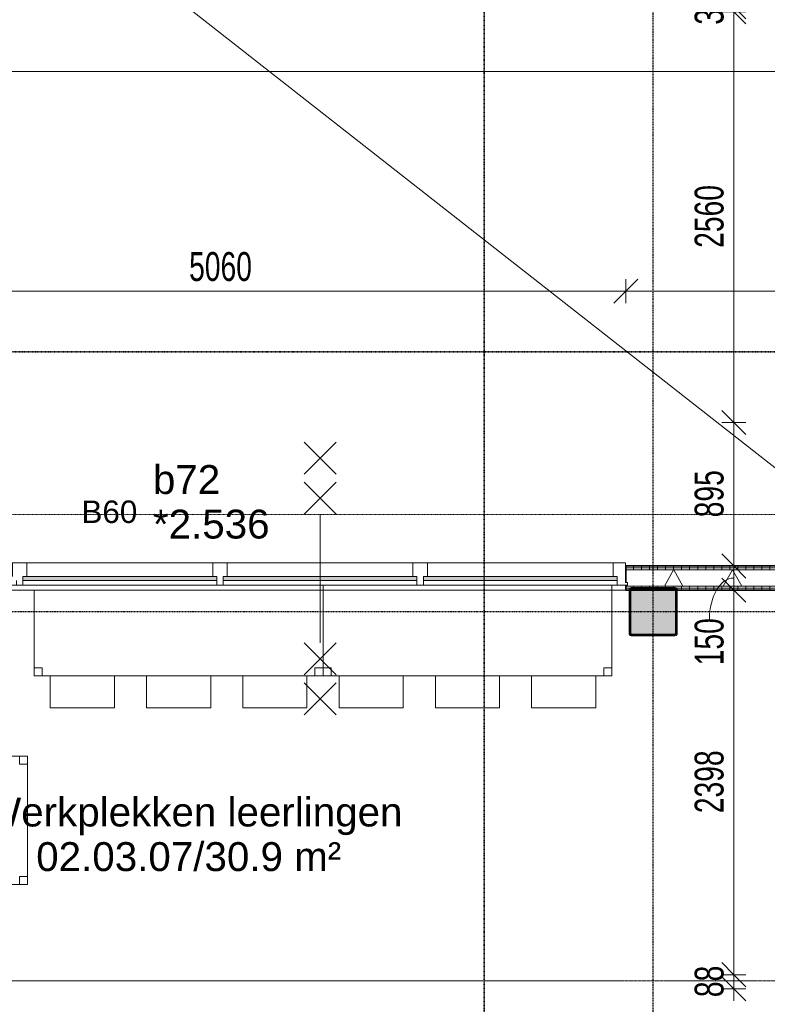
# Model space of a CAD drawing. Header units: millimetres. Extents: x -80560 to 110805, y -11020 to 52719.
# Tile 105 of 182: x 63347 to 68006, y 20153 to 26290. Entities that reach past the tile are written whole.
import ezdxf

# ---------------------------------------------------------------- set-up
doc = ezdxf.new("R2010")
doc.units = ezdxf.units.MM
for name, pattern in [('CENTER2', [20, 8, -4, 4, -4]), ('DASHDOT2', [8, 4, -2, 0, -2]), ('DASHED2', [6, 4, -2]), ('DASHED2-1', [3, 2, -1])]:
    doc.linetypes.add(name, pattern=pattern)
for name, color, linetype, lineweight in [('A-ANNO-DIMS', 211, 'Continuous', 9), ('A-ANNO-DIMS-100', 211, 'Continuous', 9), ('A-ANNO-NOTE', 131, 'Continuous', 18), ('A-AREA', 32, 'DASHED2', 18), ('A-AREA-IDEN', 2, 'Continuous', 9), ('A-DETL', 90, 'Continuous', 18), ('A-DETL-GENF', 92, 'Continuous', 18), ('A-DOOR', 31, 'Continuous', 18), ('A-GLAZ', 151, 'Continuous', 18), ('A-GLAZ-IDEN', 152, 'Continuous', 18), ('A-WALL', 113, 'Continuous', 35), ('A-WALL-PATT', 111, 'Continuous', 35), ('G-ANNO-SYMB', 111, 'Continuous', 9), ('I-FURN', 30, 'Continuous', 18), ('I-WALL', 2, 'Continuous', 18), ('S-COLS', 52, 'Continuous', 18), ('S-GRID', 1, 'Continuous', 9)]:
    doc.layers.add(name, color=color, linetype=linetype, lineweight=lineweight)
doc.styles.add('Arial', font='arial.ttf', dxfattribs={"height": 180})
doc.styles.add('Arial_1', font='arial.ttf', dxfattribs={"height": 140})
doc.styles.add('Arial_6', font='arial.ttf', dxfattribs={"width": 0.7, "height": 180})
doc.dimstyles.new('n3o_1_8', dxfattribs={"dimscale": 304.8, "dimtxt": 183.646692, "dimasz": 0.492126, "dimexe": 0.246063, "dimexo": 0.0625, "dimgap": 0.032808, "dimtad": 1, "dimdec": 0, "dimdsep": 46, "dimtxsty": 'Arial_6', "dimblk1": 'OBLIQUE', "dimblk2": 'OBLIQUE', "dimsah": 1, "dimcen": 0.09, "dimdle": 0.246063, "dimazin": 0, "dimtfac": 1, "dimtdec": 4, "dimtix": 1, "dimtmove": 0, "dimatfit": 3, "dimfxl": 0.246063, "dimfxlon": 1, "dimtvp": 1, "dimtolj": 1, "dimtzin": 0, "dimarcsym": 2})
doc.dimstyles.new('n3o_1_8_1', dxfattribs={"dimscale": 304.8, "dimtxt": 183.646692, "dimasz": 0.492126, "dimexe": 0.246063, "dimexo": 0.0625, "dimgap": 0.032808, "dimtad": 1, "dimdec": 0, "dimdsep": 46, "dimtxsty": 'Arial_6', "dimblk1": 'OBLIQUE', "dimblk2": 'OBLIQUE', "dimsah": 1, "dimcen": 0.09, "dimdle": 0.246063, "dimazin": 0, "dimtfac": 1, "dimtdec": 4, "dimtix": 1, "dimtmove": 1, "dimatfit": 3, "dimfxl": 0.246063, "dimfxlon": 1, "dimtvp": 1, "dimtolj": 1, "dimtzin": 0, "dimarcsym": 2})
doc.dimstyles.new('n3o_1_8_2', dxfattribs={"dimscale": 304.8, "dimtxt": 183.646692, "dimasz": 0.492126, "dimexe": 0.246063, "dimexo": 0.0625, "dimgap": 0.032808, "dimtad": 1, "dimdec": 0, "dimdsep": 46, "dimtxsty": 'Arial_6', "dimblk1": 'OBLIQUE', "dimblk2": 'OBLIQUE', "dimsah": 1, "dimcen": 0.09, "dimdle": 0.246063, "dimazin": 0, "dimtfac": 1, "dimtdec": 4, "dimtix": 1, "dimtmove": 2, "dimatfit": 3, "dimfxl": 0.246063, "dimfxlon": 1, "dimtvp": 1, "dimtolj": 1, "dimtzin": 0, "dimarcsym": 2})
doc.dimstyles.new('n3o_1_8_3', dxfattribs={"dimscale": 304.8, "dimtxt": 183.646692, "dimasz": 0.492126, "dimexe": 0.246063, "dimexo": 0.0625, "dimgap": 0.032808, "dimtad": 1, "dimdec": 0, "dimdsep": 46, "dimtxsty": 'Arial_6', "dimblk1": 'OBLIQUE', "dimblk2": 'OBLIQUE', "dimsah": 1, "dimcen": 0.09, "dimdle": 0.246063, "dimazin": 0, "dimtfac": 1, "dimtdec": 4, "dimtix": 1, "dimtmove": 0, "dimatfit": 3, "dimfxl": 0.246063, "dimfxlon": 1, "dimtvp": 1, "dimtolj": 1, "dimtzin": 0, "dimarcsym": 2})
pattern_1 = [(270, (62122.32, 22885), (50, 1e-13), [])]

# ---------------------------------------------------------------- blocks, each defined once
blk = doc.blocks.new('19112_SW_LeonardoCollege_R2020_rvt-1-DO_02 tweede verdieping')
at = {"layer": 'S-COLS', "lineweight": 5}
h = blk.add_hatch(dxfattribs=at)
h.set_pattern_fill('FP_164', color=256, style=0, pattern_type=2)
h.set_pattern_definition([(45, (0, 0), (-99.99975, 99.99975), []), (45, (85, 0), (-99.99975, 99.99975), []), (45, (90, 0), (-99.99975, 99.99975), []), (45, (95, 0), (-99.99975, 99.99975), []), (45, (100, 0), (-99.99975, 99.99975), []), (45, (105, 0), (-99.99975, 99.99975), []), (45, (110, 0), (-99.99975, 99.99975), []), (45, (115, 0), (-99.99975, 99.99975), [])])
h.paths.add_polyline_path([(42538, 22450), (42546.5, 22453.5), (42550, 22462), (42550, 22738), (42546.5, 22746.5), (42537.2, 22750), (42262, 22750), (42253.5, 22746.5), (42250, 22738), (42250, 22462), (42253.5, 22453.5), (42262, 22450)], flags=0)
h.paths.add_polyline_path([(42534, 22458), (42266, 22458), (42260.3, 22460.3), (42258, 22466), (42258, 22734), (42260.3, 22739.7), (42266, 22742), (42534, 22742), (42539.7, 22739.7), (42542, 22734), (42542, 22466), (42539.7, 22460.3)], flags=0)
blk.add_hatch(color=256, dxfattribs=at).paths.add_polyline_path([(42534, 22458), (42539.7, 22460.3), (42542, 22466), (42542, 22734), (42539.7, 22739.7), (42534, 22742), (42266, 22742), (42260.3, 22739.7), (42258, 22734), (42258, 22466), (42260.3, 22460.3), (42266, 22458)], flags=0)
at = {"layer": 'S-COLS'}
for p, q in [((42250, 22738), (42250, 22462)), ((42258, 22466), (42258, 22734)), ((42538, 22750), (42262, 22750)), ((42266, 22742), (42534, 22742)), ((42542, 22734), (42542, 22466)), ((42550, 22462), (42550, 22738)), ((42262, 22450), (42538, 22450)), ((42534, 22458), (42266, 22458))]:
    blk.add_line(p, q, dxfattribs=at)
at = {"layer": 'S-COLS', "lineweight": 35}
for p, q in [((42258, 22734), (42258, 22466)), ((42534, 22742), (42266, 22742)), ((42542, 22466), (42542, 22734)), ((42266, 22458), (42534, 22458))]:
    blk.add_line(p, q, dxfattribs=at)
at = {"layer": 'S-COLS'}
for centre, radius, start, end in [((42262, 22738), 12, 90, 180), ((42266, 22734), 8, 90, 180), ((42534, 22734), 8, 0, 90), ((42538, 22738), 12, 0, 90), ((42262, 22462), 12, 180, 270), ((42266, 22466), 8, 180, 270), ((42534, 22466), 8, 270, 0), ((42538, 22462), 12, 270, 0)]:
    blk.add_arc(centre, radius, start, end, dxfattribs=at)
at = {"layer": 'S-COLS', "lineweight": 35}
for centre, start, end in [((42266, 22734), 90, 180), ((42534, 22734), 0, 90), ((42266, 22466), 180, 270), ((42534, 22466), 270, 0)]:
    blk.add_arc(centre, 8, start, end, dxfattribs=at)
blk = doc.blocks.new('70_EHA_GEN_Aula tables - 6 chairs-30219602-DO_02 tweede verdieping')
at = {"layer": 'I-FURN'}
for p, q in [((-800, 600), (-400, 600)), ((-800, 400), (-800, 600)), ((-400, 600), (-400, 400)), ((-200, 600), (200, 600)), ((-200, 400), (-200, 600)), ((200, 600), (200, 400)), ((400, 600), (800, 600)), ((400, 400), (400, 600)), ((800, 600), (800, 400)), ((-850, 400), (-900, 400)), ((-900, 400), (-900, 350)), ((-900, 350), (-900, 400)), ((-900, 400), (-850, 400)), ((900, 400), (-900, 400)), ((-900, 400), (-900, -400)), ((-900, -400), (-900, 400)), ((-900, 400), (900, 400)), ((-850, 350), (-850, 400)), ((-850, 400), (-850, 350)), ((900, 400), (850, 400)), ((850, 400), (850, 350)), ((850, 350), (850, 400)), ((850, 400), (900, 400)), ((900, 350), (900, 400)), ((900, 400), (900, 350)), ((900, -400), (900, 400)), ((900, 400), (900, -400)), ((-900, 350), (-850, 350)), ((-850, 350), (-900, 350)), ((850, 350), (900, 350)), ((900, 350), (850, 350)), ((-850, -350), (-900, -350)), ((-900, -350), (-900, -400)), ((-900, -400), (-900, -350)), ((-900, -350), (-850, -350)), ((-850, -400), (-850, -350)), ((-850, -350), (-850, -400)), ((900, -350), (850, -350)), ((850, -350), (850, -400)), ((850, -400), (850, -350)), ((850, -350), (900, -350)), ((900, -400), (900, -350)), ((900, -350), (900, -400)), ((-900, -400), (-850, -400)), ((-850, -400), (-900, -400)), ((-900, -400), (900, -400)), ((900, -400), (-900, -400)), ((-800, -400), (-800, -600)), ((-400, -600), (-400, -400)), ((-200, -400), (-200, -600)), ((200, -600), (200, -400)), ((400, -600), (400, -400)), ((800, -400), (800, -600)), ((850, -400), (900, -400)), ((900, -400), (850, -400)), ((-800, -600), (-400, -600)), ((-200, -600), (200, -600)), ((800, -600), (400, -600))]:
    blk.add_line(p, q, dxfattribs=at)
blk = doc.blocks.new('70_EHA_GEN_Aula tables - 70_EHA_GEN_workplaces tables-V5-DO_02 tweede verdieping')
at = {"layer": 'I-FURN'}
for p, q in [((-900, 235), (-900, -300)), ((-900, -300), (-900, 235)), ((900, -250), (900, 235)), ((900, 235), (900, -250)), ((-850, -250), (-900, -250)), ((-900, -250), (-900, -300)), ((-900, -300), (-900, -250)), ((-900, -250), (-850, -250)), ((-900, -300), (-850, -300)), ((-850, -300), (-900, -300)), ((-900, -300), (900, -300)), ((900, -300), (-900, -300)), ((-850, -300), (-850, -250)), ((-850, -250), (-850, -300)), ((-800, -300), (-800, -500)), ((-400, -500), (-400, -300)), ((-200, -300), (-200, -500)), ((200, -500), (200, -300)), ((400, -500), (400, -300)), ((800, -300), (800, -500)), ((900, -250), (850, -250)), ((850, -250), (850, -300)), ((850, -300), (850, -250)), ((850, -250), (900, -250)), ((850, -300), (900, -300)), ((900, -300), (850, -300)), ((900, -300), (900, -250)), ((900, -250), (900, -300)), ((900, -300), (900, -250)), ((900, -250), (900, -300)), ((-800, -500), (-400, -500)), ((-200, -500), (200, -500)), ((800, -500), (400, -500))]:
    blk.add_line(p, q, dxfattribs=at)
blk = doc.blocks.new('70_EHA_GEN_Aula tables - 70_EHA_GEN_workplaces tables-V6-DO_02 tweede verdieping')
at = {"layer": 'I-FURN'}
for p, q in [((-900, 265), (-900, -300)), ((900, -300), (900, 265)), ((-900, -300), (-900, 235)), ((900, 235), (900, -300)), ((-850, -250), (-900, -250)), ((-900, -250), (-900, -300)), ((-900, -300), (-900, -250)), ((-900, -250), (-850, -250)), ((-900, -300), (-850, -300)), ((-850, -300), (-900, -300)), ((-900, -300), (900, -300)), ((900, -300), (-900, -300)), ((-850, -300), (-850, -250)), ((-850, -250), (-850, -300)), ((-800, -300), (-800, -500)), ((-400, -500), (-400, -300)), ((-200, -300), (-200, -500)), ((200, -500), (200, -300)), ((400, -500), (400, -300)), ((800, -300), (800, -500)), ((900, -250), (850, -250)), ((850, -250), (850, -300)), ((850, -300), (850, -250)), ((850, -250), (900, -250)), ((850, -300), (900, -300)), ((900, -300), (850, -300)), ((900, -300), (900, -250)), ((900, -250), (900, -300)), ((-800, -500), (-400, -500)), ((-200, -500), (200, -500)), ((800, -500), (400, -500))]:
    blk.add_line(p, q, dxfattribs=at)
blk = doc.blocks.new('32_n3o_raam_h1xb4 - 90x139_25_M_1740x5080-33465252-DO_02 tweede verdieping')
at = {"layer": 'A-GLAZ'}
for p, q in [((-2540, 45), (-2540, 28)), ((-2475, 45), (-2540, 45)), ((-2540, 28), (-2528, 28)), ((-2528, 28), (-2528, -94)), ((-2475, 15), (-2475, 45)), ((-2475, 45), (-1268, 45)), ((-1228, 45), (-1268, 45)), ((-1268, 45), (-1268, 15)), ((-1228, 15), (-1228, 45)), ((-1228, 45), (-20, 45)), ((20, 45), (-20, 45)), ((-20, 45), (-20, 15)), ((20, 15), (20, 45)), ((20, 45), (1228, 45)), ((1268, 45), (1228, 45)), ((1228, 45), (1228, 15)), ((1268, 15), (1268, 45)), ((1268, 45), (2475, 45)), ((2540, 45), (2475, 45)), ((2475, 45), (2475, 15)), ((2528, -94), (2528, 28)), ((2528, 28), (2540, 28)), ((2540, 28), (2540, 45)), ((-2450, -94), (-2450, -9)), ((-1293, -9), (-1293, -94)), ((-1203, -94), (-1203, -9)), ((-45, -9), (-45, -94)), ((45, -94), (45, -9)), ((1203, -9), (1203, -94)), ((1293, -94), (1293, -9)), ((2450, -9), (2450, -94)), ((-2528, -94), (-2450, -94)), ((-1293, -94), (-2450, -94)), ((-1293, -94), (-1203, -94)), ((-45, -94), (-1203, -94)), ((-45, -94), (45, -94)), ((1203, -94), (45, -94)), ((1203, -94), (1293, -94)), ((2450, -94), (1293, -94)), ((2450, -94), (2528, -94))]:
    blk.add_line(p, q, dxfattribs=at)
blk = doc.blocks.new('30_n3o_raam_vast - 24mm_60min-33018468-DO_02 tweede verdieping')
at = {"layer": 'A-DOOR'}
blk.add_hatch(color=256, dxfattribs=at).paths.add_polyline_path([(-1208, 24), (-1208, 0), (0, 0), (0, 24), (-875.4, 24)], flags=0)
for p, q in [((0, 24), (-1208, 24)), ((-1208, 24), (-1208, 0)), ((-1208, 0), (0, 0)), ((0, 0), (0, 24))]:
    blk.add_line(p, q, dxfattribs=at)
blk = doc.blocks.new('30_n3o_raam_vast - 24mm_60min-33018458-DO_02 tweede verdieping')
at = {"layer": 'A-DOOR'}
blk.add_hatch(color=256, dxfattribs=at).paths.add_polyline_path([(-1021, 24), (-1207, 24), (-1207, 0), (0, 0), (0, 24), (-433.7, 24)], flags=0)
for p, q in [((0, 24), (-1207, 24)), ((-1207, 24), (-1207, 0)), ((-1207, 0), (0, 0)), ((0, 0), (0, 24))]:
    blk.add_line(p, q, dxfattribs=at)
blk = doc.blocks.new('01_n3o_symbool_lijn_met_tekst - brandwerend_B60-33466557-DO_02 tweede verdieping')
at = {"layer": 'A-DETL-GENF', "color": 3, "linetype": 'DASHDOT2'}
blk.add_line((0, 0), (24492.5, 0), dxfattribs=at)
blk = doc.blocks.new('DIMBLOCK243-DO_02 tweede verdieping')
at = {"layer": 'A-ANNO-DIMS-100'}
for p, q in [((55609.8, 25967.1), (55684.8, 26042.1)), ((55609.8, 26042.1), (55609.8, 25892.1)), ((55609.8, 25967.1), (55609.8, 26042.1)), ((68834.8, 25967.1), (68909.8, 26042.1)), ((68834.8, 26042.1), (68834.8, 25892.1)), ((68834.8, 25967.1), (68834.8, 26042.1)), ((55609.8, 25967.1), (55534.8, 25892.1)), ((55609.8, 25967.1), (68834.8, 25967.1)), ((68834.8, 25967.1), (68759.8, 25892.1))]:
    blk.add_line(p, q, dxfattribs=at)
at = {"layer": 'A-ANNO-DIMS-100', "color": 0, "insert": (61982.2, 26210.8), "char_height": 180, "width": 576.368, "attachment_point": 1, "line_spacing_factor": 0.941778, "style": 'Arial_6'}
blk.add_mtext('13225', dxfattribs=at)
blk = doc.blocks.new('_Oblique')
at = {"color": 0, "linetype": 'ByBlock', "lineweight": -2}
blk.add_line((-0.5, -0.5), (0.5, 0.5), dxfattribs=at)
blk = doc.blocks.new('DIMBLOCK533-DO_02 tweede verdieping')
at = {"layer": 'A-ANNO-DIMS-100'}
for p, q in [((67797.1, 22885), (67722.1, 22960)), ((67797.1, 22960), (67797.1, 22735)), ((67872.1, 22885), (67722.1, 22885)), ((67797.1, 22885), (67872.1, 22810)), ((67797.1, 22885), (67872.1, 22885)), ((67797.1, 22735), (67722.1, 22810)), ((67872.1, 22735), (67722.1, 22735)), ((67797.1, 22735), (67872.1, 22660)), ((67797.1, 22735), (67872.1, 22735))]:
    blk.add_line(p, q, dxfattribs=at)
blk.add_ellipse((67797.1, 22554.2), major_axis=(0, 255.8), ratio=0.591354, start_param=0, end_param=1.570796, dxfattribs=at)
at = {"layer": 'A-ANNO-DIMS-100', "color": 0, "insert": (67553.4, 22266), "char_height": 180, "width": 345.821, "attachment_point": 1, "rotation": 90, "line_spacing_factor": 0.941778, "style": 'Arial_6'}
blk.add_mtext('150', dxfattribs=at)
blk = doc.blocks.new('DIMBLOCK534-DO_02 tweede verdieping')
at = {"layer": 'A-ANNO-DIMS-100'}
for p, q in [((67797.1, 22735), (67722.1, 22810)), ((67872.1, 22735), (67722.1, 22735)), ((67797.1, 22735), (67797.1, 20337.5)), ((67797.1, 22735), (67872.1, 22660)), ((67797.1, 22735), (67872.1, 22735)), ((67797.1, 20337.5), (67722.1, 20412.5)), ((67872.1, 20337.5), (67722.1, 20337.5)), ((67797.1, 20337.5), (67872.1, 20262.5)), ((67797.1, 20337.5), (67872.1, 20337.5))]:
    blk.add_line(p, q, dxfattribs=at)
at = {"layer": 'A-ANNO-DIMS-100', "color": 0, "insert": (67553.4, 21344.1), "char_height": 180, "width": 461.094, "attachment_point": 1, "rotation": 90, "line_spacing_factor": 0.941778, "style": 'Arial_6'}
blk.add_mtext('2398', dxfattribs=at)
blk = doc.blocks.new('DIMBLOCK535-DO_02 tweede verdieping')
at = {"layer": 'A-ANNO-DIMS-100'}
for p, q in [((67797.1, 20337.5), (67722.1, 20412.5)), ((67872.1, 20337.5), (67722.1, 20337.5)), ((67797.1, 20250), (67722.1, 20325)), ((67797.1, 20337.5), (67797.1, 20175)), ((67797.1, 20337.5), (67872.1, 20262.5)), ((67797.1, 20337.5), (67872.1, 20337.5)), ((67872.1, 20250), (67722.1, 20250)), ((67797.1, 20250), (67872.1, 20175)), ((67797.1, 20250), (67872.1, 20250))]:
    blk.add_line(p, q, dxfattribs=at)
at = {"layer": 'A-ANNO-DIMS-100', "color": 0, "insert": (67553.4, 20197.7), "char_height": 180, "width": 230.547, "attachment_point": 1, "rotation": 90, "line_spacing_factor": 0.941778, "style": 'Arial_6'}
blk.add_mtext('88', dxfattribs=at)
blk = doc.blocks.new('DIMBLOCK592-DO_02 tweede verdieping')
at = {"layer": 'A-ANNO-DIMS-100'}
for p, q in [((67797.1, 23780), (67722.1, 23855)), ((67872.1, 23780), (67722.1, 23780)), ((67797.1, 22810), (67797.1, 23780)), ((67797.1, 23780), (67872.1, 23705)), ((67797.1, 23780), (67872.1, 23780)), ((67797.1, 22885), (67722.1, 22960)), ((67722.1, 22885), (67872.1, 22885)), ((67797.1, 22885), (67722.1, 22885)), ((67797.1, 22885), (67872.1, 22810))]:
    blk.add_line(p, q, dxfattribs=at)
at = {"layer": 'A-ANNO-DIMS-100', "color": 0, "insert": (67553.4, 23188.4), "char_height": 180, "width": 345.821, "attachment_point": 1, "rotation": 90, "line_spacing_factor": 0.941778, "style": 'Arial_6'}
blk.add_mtext('895', dxfattribs=at)
blk = doc.blocks.new('DIMBLOCK593-DO_02 tweede verdieping')
at = {"layer": 'A-ANNO-DIMS-100'}
for p, q in [((67797.1, 26340), (67722.1, 26415)), ((67872.1, 26340), (67722.1, 26340)), ((67797.1, 23780), (67797.1, 26340)), ((67797.1, 26340), (67872.1, 26265)), ((67797.1, 26340), (67872.1, 26340)), ((67797.1, 23780), (67722.1, 23855)), ((67872.1, 23780), (67722.1, 23780)), ((67797.1, 23780), (67872.1, 23705)), ((67797.1, 23780), (67872.1, 23780))]:
    blk.add_line(p, q, dxfattribs=at)
at = {"layer": 'A-ANNO-DIMS-100', "color": 0, "insert": (67553.4, 24867.9), "char_height": 180, "width": 461.094, "attachment_point": 1, "rotation": 90, "line_spacing_factor": 0.941778, "style": 'Arial_6'}
blk.add_mtext('2560', dxfattribs=at)
blk = doc.blocks.new('DIMBLOCK594-DO_02 tweede verdieping')
at = {"layer": 'A-ANNO-DIMS-100'}
for p, q in [((67797.1, 26370), (67722.1, 26445)), ((67797.1, 26340), (67722.1, 26415)), ((67872.1, 26370), (67722.1, 26370)), ((67872.1, 26340), (67722.1, 26340)), ((67797.1, 26340), (67797.1, 26370)), ((67797.1, 26370), (67872.1, 26295)), ((67797.1, 26370), (67872.1, 26370)), ((67797.1, 26340), (67872.1, 26265)), ((67797.1, 26340), (67872.1, 26340))]:
    blk.add_line(p, q, dxfattribs=at)
at = {"layer": 'A-ANNO-DIMS-100', "color": 0, "insert": (67553.4, 26258.9), "char_height": 180, "width": 230.547, "attachment_point": 1, "rotation": 90, "line_spacing_factor": 0.941778, "style": 'Arial_6'}
blk.add_mtext('30', dxfattribs=at)
blk = doc.blocks.new('DIMBLOCK603-DO_02 tweede verdieping')
at = {"layer": 'A-ANNO-DIMS-100'}
for p, q in [((62064.8, 24597.9), (62139.8, 24672.9)), ((62064.8, 24522.9), (62064.8, 24672.9)), ((67124.8, 24597.9), (67199.8, 24672.9)), ((67124.8, 24522.9), (67124.8, 24672.9)), ((62064.8, 24597.9), (61989.8, 24522.9)), ((62064.8, 24597.9), (67124.8, 24597.9)), ((62064.8, 24597.9), (62064.8, 24522.9)), ((67124.8, 24597.9), (67049.8, 24522.9)), ((67124.8, 24597.9), (67124.8, 24522.9))]:
    blk.add_line(p, q, dxfattribs=at)
at = {"layer": 'A-ANNO-DIMS-100', "color": 0, "insert": (64402.7, 24841.6), "char_height": 180, "width": 461.094, "attachment_point": 1, "line_spacing_factor": 0.941778, "style": 'Arial_6'}
blk.add_mtext('5060', dxfattribs=at)
blk = doc.blocks.new('DIMBLOCK604-DO_02 tweede verdieping')
at = {"layer": 'A-ANNO-DIMS-100'}
for p, q in [((67124.8, 24597.9), (67199.8, 24672.9)), ((67124.8, 24522.9), (67124.8, 24672.9)), ((68834.8, 24597.9), (68909.8, 24672.9)), ((68834.8, 24672.9), (68834.8, 24522.9)), ((68834.8, 24597.9), (68834.8, 24672.9)), ((67124.8, 24597.9), (67049.8, 24522.9)), ((67124.8, 24597.9), (68909.8, 24597.9)), ((67124.8, 24597.9), (67124.8, 24522.9)), ((68834.8, 24597.9), (68759.8, 24522.9))]:
    blk.add_line(p, q, dxfattribs=at)
at = {"layer": 'A-ANNO-DIMS-100', "color": 0, "insert": (68079.6, 24841.6), "char_height": 180, "width": 461.094, "attachment_point": 1, "line_spacing_factor": 0.941778, "style": 'Arial_6'}
blk.add_mtext('1710', dxfattribs=at)

msp = doc.modelspace()

# ---------------------------------------------------------------- hatches: boundary and pattern name
at = {"layer": 'A-WALL-PATT', "lineweight": 18}
h = msp.add_hatch(dxfattribs=at)
h.set_pattern_fill('FP_181', color=256, angle=-270, style=0, pattern_type=2)
h.set_pattern_definition(pattern_1)
h.paths.add_polyline_path([(68834.8, 22872.5), (68834.8, 22885), (67124.8, 22885), (67124.8, 22872.5), (68606.7, 22872.5)], flags=0)
h.paths.add_polyline_path([(62064.8, 22872.5), (62064.8, 22885), (61724.8, 22885), (61724.8, 22872.5), (61852.3, 22872.5)], flags=0)
h.paths.add_polyline_path([(56272.5, 22872.5), (56664.8, 22872.5), (56664.8, 22885), (55409.8, 22885), (55409.8, 22872.5), (55978.8, 22872.5)], flags=0)
h = msp.add_hatch(dxfattribs=at)
h.set_pattern_fill('FP_181', color=256, angle=-270, style=0, pattern_type=2)
h.set_pattern_definition(pattern_1)
h.paths.add_polyline_path([(68834.8, 22860), (68847.3, 22860), (68847.3, 22872.5), (67124.8, 22872.5), (67124.8, 22860), (68606.7, 22860)], flags=0)
h.paths.add_polyline_path([(61724.8, 22860), (62064.8, 22860), (62064.8, 22872.5), (61724.8, 22872.5)], flags=0)
h.paths.add_polyline_path([(56566.2, 22860), (56664.8, 22860), (56664.8, 22872.5), (55409.8, 22872.5), (55409.8, 22860), (56272.5, 22860)], flags=0)
h = msp.add_hatch(dxfattribs=at)
h.set_pattern_fill('FP_2', color=256, style=0, pattern_type=2)
h.set_pattern_definition([(60, (24894.82, 0), (-274.963, 158.75), []), (120, (24894.82, 0), (-274.963, -158.75), [])])
h.paths.add_polyline_path([(68606.7, 22760), (68859.8, 22760), (68859.8, 22860), (67124.8, 22860), (67124.8, 22782), (67134.8, 22782), (67134.8, 22765), (67124.8, 22765), (67124.8, 22760), (68313, 22760)], flags=0)
h.paths.add_polyline_path([(62064.8, 22760), (62064.8, 22765), (62054.8, 22765), (62054.8, 22782), (62064.8, 22782), (62064.8, 22860), (61724.8, 22860), (61724.8, 22782), (61734.8, 22782), (61734.8, 22765), (61724.8, 22765), (61724.8, 22760), (62054.8, 22760)], flags=0)
h.paths.add_polyline_path([(56664.8, 22760), (56664.8, 22765), (56654.8, 22765), (56654.8, 22782), (56664.8, 22782), (56664.8, 22860), (55409.8, 22860), (55409.8, 22760), (56566.2, 22760)], flags=0)
h = msp.add_hatch(dxfattribs=at)
h.set_pattern_fill('FP_181', color=256, angle=-270, style=0, pattern_type=2)
h.set_pattern_definition(pattern_1)
h.paths.add_polyline_path([(68834.8, 22747.5), (68959.8, 22747.5), (68959.8, 22760), (67124.8, 22760), (67124.8, 22747.5), (68606.7, 22747.5)], flags=0)
h.paths.add_polyline_path([(62064.8, 22747.5), (62064.8, 22760), (61724.8, 22760), (61724.8, 22747.5), (61852.3, 22747.5)], flags=0)
h.paths.add_polyline_path([(56664.8, 22747.5), (56664.8, 22760), (55409.8, 22760), (55409.8, 22747.5), (56566.2, 22747.5)], flags=0)
h = msp.add_hatch(dxfattribs=at)
h.set_pattern_fill('FP_181', color=256, angle=-270, style=0, pattern_type=2)
h.set_pattern_definition(pattern_1)
h.paths.add_polyline_path([(68313, 22735), (68972.3, 22735), (68972.3, 22747.5), (67124.8, 22747.5), (67124.8, 22735), (67725.7, 22735)], flags=0)
h.paths.add_polyline_path([(61724.8, 22735), (62064.8, 22735), (62064.8, 22747.5), (61724.8, 22747.5)], flags=0)
h.paths.add_polyline_path([(56664.8, 22735), (56664.8, 22747.5), (55409.8, 22747.5), (55409.8, 22735), (56566.2, 22735)], flags=0)

# ---------------------------------------------------------------- linework, layer by layer
at = {"layer": 'A-ANNO-NOTE', "lineweight": 9}
for p, q in [((65318.8, 23657), (65118.8, 23457)), ((65118.8, 23657), (65318.8, 23457)), ((65318.8, 23407), (65118.8, 23207)), ((65118.8, 23407), (65318.8, 23207)), ((65218.8, 23207), (65218.8, 22407)), ((65318.8, 22207), (65118.8, 22407)), ((65118.8, 22207), (65318.8, 22407)), ((65318.8, 21957), (65118.8, 22157)), ((65118.8, 21957), (65318.8, 22157))]:
    msp.add_line(p, q, dxfattribs=at)
at = {"layer": 'A-AREA', "linetype": 'DASHED2-1'}
for p, q in [((68407.3, 20300), (55524.8, 20300)), ((67014.8, 20300), (63694.8, 20300))]:
    msp.add_line(p, q, dxfattribs=at)
at = {"layer": 'A-DETL'}
msp.add_line((53494.8, 34915), (68834.8, 22885), dxfattribs=at)
at = {"layer": 'A-WALL', "lineweight": 18}
for p, q in [((68847.3, 22872.5), (67124.8, 22872.5)), ((68859.8, 22860), (67124.8, 22860)), ((68959.8, 22760), (67124.8, 22760)), ((68972.3, 22747.5), (67124.8, 22747.5))]:
    msp.add_line(p, q, dxfattribs=at)
at = {"layer": 'G-ANNO-SYMB', "linetype": 'DASHDOT2', "lineweight": 35}
for p, q in [((66241.3, 48457.5), (66241.3, 9141.8)), ((34037.3, 24220.1), (90414.6, 24220.1))]:
    msp.add_line(p, q, dxfattribs=at)
at = {"layer": 'I-WALL'}
for p, q in [((67122.8, 22885), (67124.8, 22885)), ((67124.8, 22735), (62064.8, 22735))]:
    msp.add_line(p, q, dxfattribs=at)
at = {"layer": 'I-WALL', "lineweight": 35}
for p, q in [((68834.8, 22885), (67124.8, 22885)), ((67124.8, 22885), (67124.8, 22782)), ((67124.8, 22765), (67124.8, 22735)), ((67124.8, 22735), (68984.8, 22735))]:
    msp.add_line(p, q, dxfattribs=at)
at = {"layer": 'S-GRID', "linetype": 'CENTER2', "lineweight": 25}
for p, q in [((67294.8, 4383.3), (67294.8, 52119.1)), ((110204.9, 22600), (29945.3, 22600))]:
    msp.add_line(p, q, dxfattribs=at)

# ---------------------------------------------------------------- block references
at = {"color": 250, "lineweight": 5}
msp.add_blockref('19112_SW_LeonardoCollege_R2020_rvt-1-DO_02 tweede verdieping', (24894.8, 0), dxfattribs=at)
at = {"layer": 'A-DETL-GENF', "color": 3, "linetype": 'DASHDOT2'}
msp.add_blockref('01_n3o_symbool_lijn_met_tekst - brandwerend_B60-33466557-DO_02 tweede verdieping', (51614.8, 23205), dxfattribs=at)
at = {"layer": 'A-DOOR', "rotation": 180}
for name, p in [('30_n3o_raam_vast - 24mm_60min-33018468-DO_02 tweede verdieping', (63366.8, 22819)), ('30_n3o_raam_vast - 24mm_60min-33018468-DO_02 tweede verdieping', (64614.8, 22819)), ('30_n3o_raam_vast - 24mm_60min-33018458-DO_02 tweede verdieping', (65862.8, 22819))]:
    msp.add_blockref(name, p, dxfattribs=at)
at = {"layer": 'A-GLAZ', "rotation": 180}
msp.add_blockref('32_n3o_raam_h1xb4 - 90x139_25_M_1740x5080-33465252-DO_02 tweede verdieping', (64594.8, 22810), dxfattribs=at)
at = {"layer": 'I-FURN'}
for name, p in [('70_EHA_GEN_Aula tables - 70_EHA_GEN_workplaces tables-V5-DO_02 tweede verdieping', (64337.3, 22500)), ('70_EHA_GEN_Aula tables - 70_EHA_GEN_workplaces tables-V6-DO_02 tweede verdieping', (66137.3, 22500))]:
    msp.add_blockref(name, p, dxfattribs=at)
at = {"layer": 'I-FURN', "rotation": 180}
msp.add_blockref('70_EHA_GEN_Aula tables - 6 chairs-30219602-DO_02 tweede verdieping', (62494.8, 21300), dxfattribs=at)

# ---------------------------------------------------------------- texts
at = {"layer": 'A-ANNO-NOTE', "color": 3, "linetype": 'DASHDOT2', "insert": (63731.8, 23293), "char_height": 140, "width": 408.861, "attachment_point": 1, "style": 'Arial_1'}
msp.add_mtext('B60', dxfattribs=at)
at = {"layer": 'A-AREA-IDEN', "char_height": 180, "attachment_point": 1, "style": 'Arial'}
for s, insert, width in [('Werkplekken leerlingen', (63119.1, 21441.4), 3062.446), ('02.03.07/30.9 m²', (63449.8, 21163.6), 2260.759)]:
    msp.add_mtext(s, dxfattribs=dict(at, insert=insert, width=width))
at = {"layer": 'A-GLAZ-IDEN', "lineweight": 9, "char_height": 180, "attachment_point": 1, "style": 'Arial'}
for s, insert, width in [('b72', (64177.1, 23513.9), 505.063), ('*2.536', (64177.1, 23236.1), 865.822)]:
    msp.add_mtext(s, dxfattribs=dict(at, insert=insert, width=width))

# ---------------------------------------------------------------- dimensions: what is measured, and where the dimension line sits
at = {"layer": 'A-ANNO-DIMS'}
for base, p1, p2, override, picture, middle in [((67797.1, 26370), (67872.1, 26340), (67872.1, 26370), {"dimpost": '<>', "dimfxl": 30}, 'DIMBLOCK594-DO_02 tweede verdieping', (67695.1, 26355)), ((67797.1, 26340), (67872.1, 23780), (67872.1, 26340), {"dimpost": '<>', "dimfxl": 2560}, 'DIMBLOCK593-DO_02 tweede verdieping', (67695.2, 25060)), ((67797.1, 23780), (67722.1, 22885), (67872.1, 23780), {"dimpost": '<>', "dimfxl": 907.482782}, 'DIMBLOCK592-DO_02 tweede verdieping', (67695.2, 23332.5)), ((67797.0959296, 20337.5), (67872.0959296, 22735), (67872.0959296, 20337.5), {"dimpost": '<>', "dimfxl": 2397.5}, 'DIMBLOCK534-DO_02 tweede verdieping', (67695.1313997, 21536.25)), ((67797.0959296, 20250), (67872.0959296, 20337.5), (67872.0959296, 20250), {"dimpost": '<>', "dimfxl": 87.5}, 'DIMBLOCK535-DO_02 tweede verdieping', (67695.1927912, 20293.75))]:
    dim = msp.add_linear_dim(base=base, p1=p1, p2=p2, angle=90, dimstyle='n3o_1_8_3', override=override, dxfattribs=at)
    dim.commit()
    dim.dimension.update_dxf_attribs({"geometry": picture, "text_midpoint": middle})
for base, p1, p2, dimstyle, override, picture, middle in [((68834.8, 25967.1), (55609.8, 26042.1), (68834.8, 26042.1), 'n3o_1_8', {"dimpost": '<>', "dimfxl": 13225}, 'DIMBLOCK243-DO_02 tweede verdieping', (62222.3, 26069.1)), ((67124.8, 24597.9), (62064.8, 24522.9), (67124.8, 24522.9), 'n3o_1_8_3', {"dimpost": '<>', "dimfxl": 5060}, 'DIMBLOCK603-DO_02 tweede verdieping', (64594.8, 24699.8))]:
    dim = msp.add_linear_dim(base=base, p1=p1, p2=p2, dimstyle=dimstyle, override=override, dxfattribs=at)
    dim.commit()
    dim.dimension.update_dxf_attribs({"geometry": picture, "text_midpoint": middle})
dim = msp.add_linear_dim(base=(68834.8, 24597.9), p1=(67124.8, 24522.9), p2=(68834.8, 24672.9), dimstyle='n3o_1_8_2', override={"dimpost": '<>', "dimfxl": 1716.56634}, dxfattribs=at)
dim.commit()
dim.dimension.update_dxf_attribs({"geometry": 'DIMBLOCK604-DO_02 tweede verdieping', "text_midpoint": (68310.1, 24721.6), "dimtype": 160})
dim = msp.add_linear_dim(base=(67797.1, 22735), p1=(67872.1, 22885), p2=(67872.1, 22735), angle=90, dimstyle='n3o_1_8_1', override={"dimpost": '<>', "dimfxl": 150}, dxfattribs=at)
dim.commit()
dim.dimension.update_dxf_attribs({"geometry": 'DIMBLOCK533-DO_02 tweede verdieping', "text_midpoint": (67673.4, 22438.9), "dimtype": 160, "text_rotation": 90})

doc.saveas('drawing.dxf')
